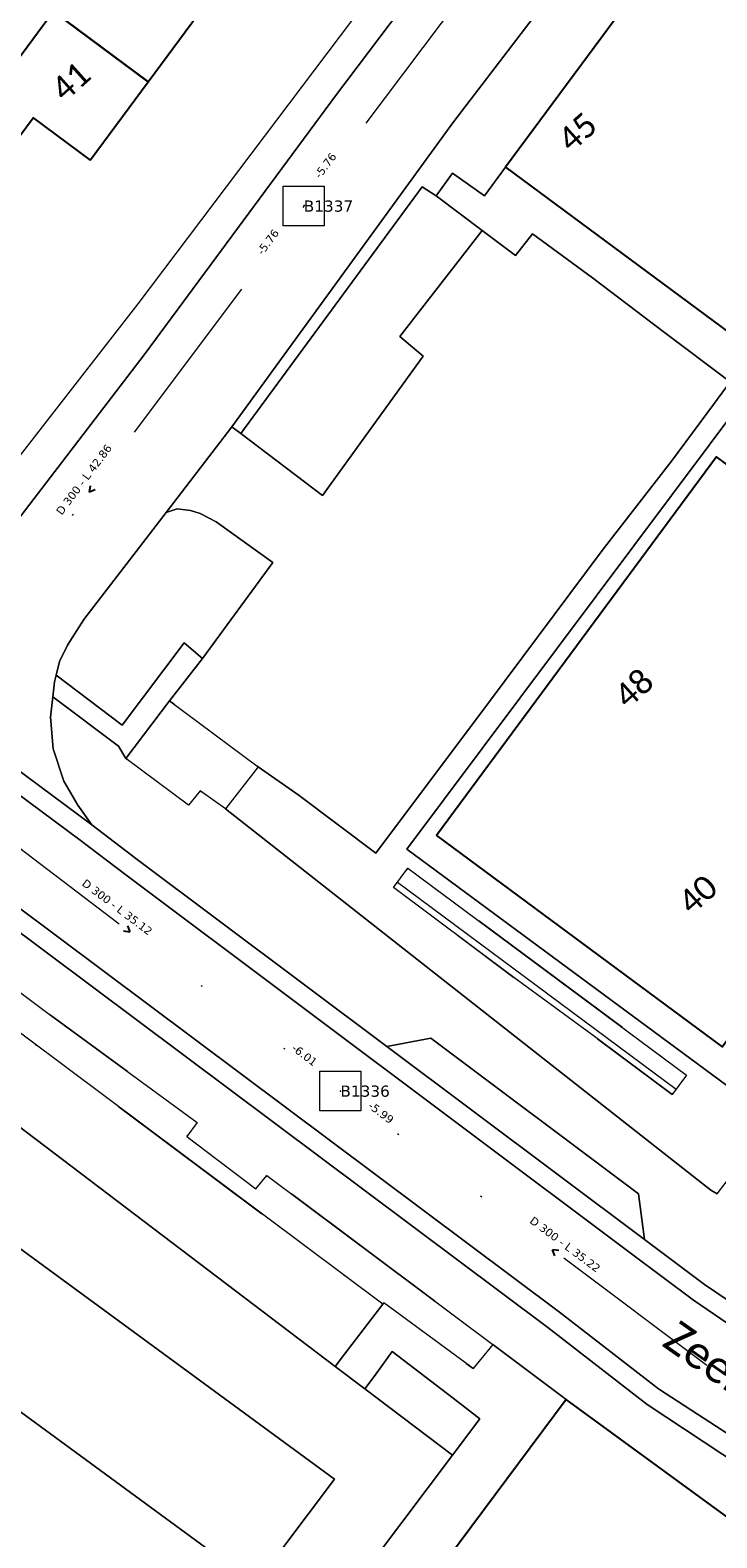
# Model space of a CAD drawing. Header units: metres. Extents: x 113074 to 114313, y 482627 to 483855.
# Tile 38 of 78: x 113440 to 113483, y 483577 to 483672. Entities that reach past the tile are written whole.
import ezdxf
from ezdxf.enums import TextEntityAlignment as Align

# ---------------------------------------------------------------- set-up
doc = ezdxf.new("R2010")
doc.units = ezdxf.units.M
doc.header["$MEASUREMENT"] = 0
doc.linetypes.add('DGN Style 2', pattern=[50.429501, 30.257701, -20.1718])
doc.linetypes.add('DGN Style 6', pattern=[30.473618, 0.016022, -6.408752, 11.215317, -6.408752, 0.016022, -6.408752])
for name, color, linetype, lineweight in [('BGT-Lijnen - BTD Groenvoorziening  bodembedekkers (v)', 94, 'Continuous', 13), ('BGT-Lijnen - Huisnummer overig (t)', 252, 'Continuous', 13), ('BGT-Lijnen - ORL Straatnaam (t)', 7, 'Continuous', 13), ('BGT-Lijnen - OTD Gesloten verharding  asfalt (v)', 7, 'Continuous', 13), ('BGT-Lijnen - OTD Open verharding (v)', 7, 'Continuous', 13), ('BGT-Lijnen - PND grondvlak pand (v_mv)', 1, 'Continuous', 13), ('BGT-Lijnen - SHD Hek (l)', 211, 'Continuous', 13), ('BGT-Lijnen - WGD Parkeervlak (v)', 7, 'Continuous', 13), ('BGT-Lijnen - WGD Rijbaan - Lokale weg (v)', 7, 'Continuous', 13), ('BGT-Lijnen - WGD Voetgangersgebied (v)', 7, 'Continuous', 13), ('BGT-Lijnen - WGD Voetpad (v)', 7, 'Continuous', 13), ('BGT-Lijnen - XXX Haagvoet BTD (v)', 211, 'Continuous', 13), ('Riolering - BOBs', 7, 'Continuous', 13), ('Riolering - Gemengd riool', 7, 'Continuous', 13), ('Riolering - KNOOP_NUMMER', 7, 'Continuous', 13), ('Riolering - KNOOP_RIOOLPUT', 7, 'Continuous', 13), ('Riolering - Leidingtekst', 7, 'Continuous', 13), ('Riolering - Level 63', 7, 'Continuous', 13), ('Riolering - Stroomrichting', 7, 'Continuous', 13)]:
    doc.layers.add(name, color=color, linetype=linetype, lineweight=lineweight)
doc.styles.add('Style-Calibri', font='calibri.ttf')
doc.styles.add('Style-Verdana', font='verdana.ttf')

# ---------------------------------------------------------------- blocks, each defined once
blk = doc.blocks.new('rioput')
at = {"layer": 'Riolering - Level 63', "linetype": 'Continuous', "lineweight": 13}
blk.add_3dface([(-1.293, 1.244), (1.292, 1.244), (1.292, -1.244), (-1.293, -1.244)], dxfattribs=at)

msp = doc.modelspace()

# ---------------------------------------------------------------- linework, layer by layer
at = {"layer": 'BGT-Lijnen - BTD Groenvoorziening  bodembedekkers (v)', "linetype": 'DGN Style 2', "lineweight": 13, "flags": 128}
for points in [[(113464.523, 483661.901), (113453.149, 483646.443), (113458.287, 483642.546)], [(113468.301, 483659.166), (113465.399, 483661.343), (113464.523, 483661.901)], [(113463.133, 483652.527), (113468.301, 483659.166)], [(113458.287, 483642.546), (113464.599, 483651.291), (113463.133, 483652.527)], [(113448.469, 483641.491), (113443.302, 483634.765), (113442.273, 483633.17)], [(113449.166, 483641.712), (113448.469, 483641.491)], [(113450.615, 483641.431), (113449.989, 483641.615), (113449.166, 483641.712)], [(113455.169, 483638.346), (113451.599, 483640.895), (113450.615, 483641.431)], [(113449.593, 483633.311), (113450.754, 483632.321), (113455.169, 483638.346)], [(113441.567, 483631.281), (113445.722, 483628.146), (113449.593, 483633.311)], [(113442.273, 483633.17), (113441.785, 483632.142), (113441.567, 483631.281)]]:
    msp.add_lwpolyline(points, dxfattribs=at)
at = {"layer": 'BGT-Lijnen - OTD Gesloten verharding  asfalt (v)', "linetype": 'Continuous', "lineweight": 13, "flags": 128}
for points in [[(113412.095, 483623.52), (113408.253, 483618.064), (113459.035, 483580.858)], [(113459.074, 483587.939), (113435.689, 483605.65), (113412.095, 483623.52)], [(113459.035, 483580.858), (113454.083, 483574.283), (113403.328, 483611.471)], [(113466.431, 483582.367), (113460.939, 483586.527), (113459.074, 483587.939)], [(113441.772, 483574.167), (113453.717, 483565.479), (113466.431, 483582.367)]]:
    msp.add_lwpolyline(points, dxfattribs=at)
at = {"layer": 'BGT-Lijnen - OTD Open verharding (v)', "linetype": 'Continuous', "lineweight": 13, "flags": 128}
for points in [[(113466.438, 483662.754), (113465.399, 483661.343), (113468.301, 483659.166)], [(113469.761, 483663.132), (113468.437, 483661.342), (113466.438, 483662.754)], [(113524.211, 483650.631), (113510.94, 483632.683), (113469.761, 483663.132)], [(113468.301, 483659.166), (113470.387, 483657.601), (113471.444, 483658.966)], [(113471.444, 483658.966), (113475.226, 483656.197), (113479.654, 483652.843)], [(113479.654, 483652.843), (113483.842, 483649.677), (113484.902, 483648.869)], [(113484.902, 483648.869), (113463.569, 483620.378), (113483.636, 483605.553)], [(113465.428, 483621.234), (113482.988, 483644.969), (113487.001, 483642)], [(113500.924, 483631.734), (113483.347, 483607.976), (113465.428, 483621.234)], [(113459.668, 483588.714), (113462.066, 483591.846), (113417.34, 483625.264)], [(113454.083, 483574.283), (113459.035, 483580.858), (113408.253, 483618.064)], [(113403.315, 483611.48), (113403.328, 483611.471), (113454.083, 483574.283)], [(113435.689, 483605.65), (113459.074, 483587.939), (113459.668, 483588.714)], [(113462.127, 483591.925), (113462.066, 483591.846), (113459.668, 483588.714)], [(113468.97, 483589.311), (113467.737, 483587.798), (113462.127, 483591.925)], [(113459.668, 483588.714), (113459.074, 483587.939), (113460.939, 483586.527)], [(113460.939, 483586.527), (113461.514, 483587.312), (113462.653, 483588.866)], [(113466.474, 483585.944), (113462.653, 483588.866), (113461.514, 483587.312)], [(113462.653, 483588.866), (113466.474, 483585.944), (113468.144, 483584.641)], [(113463.131, 483571.857), (113473.573, 483585.871), (113468.97, 483589.311)], [(113461.514, 483587.312), (113460.939, 483586.527), (113466.431, 483582.367)], [(113466.431, 483582.367), (113468.144, 483584.641), (113466.474, 483585.944)], [(113468.144, 483584.641), (113466.431, 483582.367), (113453.717, 483565.479)]]:
    msp.add_lwpolyline(points, dxfattribs=at)
at = {"layer": 'BGT-Lijnen - PND grondvlak pand (v_mv)', "linetype": 'Continuous', "lineweight": 25, "flags": 128}
for points in [[(113524.211, 483650.631), (113483.033, 483681.081), (113469.761, 483663.132)], [(113447.342, 483668.491), (113441.397, 483672.897), (113437.796, 483668.038)], [(113441.397, 483672.897), (113447.342, 483668.491), (113450.864, 483673.244)], [(113443.7, 483663.578), (113447.342, 483668.491)], [(113438.45, 483663.973), (113440.122, 483666.23), (113443.7, 483663.578)], [(113469.761, 483663.132), (113510.94, 483632.683), (113524.211, 483650.631)], [(113487.001, 483642), (113482.988, 483644.969), (113465.428, 483621.234)], [(113465.428, 483621.234), (113483.347, 483607.976), (113500.924, 483631.734)], [(113487.648, 483575.581), (113473.573, 483585.871), (113463.131, 483571.857)]]:
    msp.add_lwpolyline(points, dxfattribs=at)
at = {"layer": 'BGT-Lijnen - SHD Hek (l)', "linetype": 'Continuous', "lineweight": 13, "flags": 128}
msp.add_lwpolyline([(113462.978, 483618.298), (113480.454, 483605.32)], dxfattribs=at)
at = {"layer": 'BGT-Lijnen - WGD Parkeervlak (v)', "linetype": 'Continuous', "lineweight": 13, "flags": 128}
for points in [[(113468.301, 483659.166), (113463.133, 483652.527), (113464.599, 483651.291)], [(113471.444, 483658.966), (113470.387, 483657.601), (113468.301, 483659.166)], [(113479.654, 483652.843), (113475.226, 483656.197), (113471.444, 483658.966)], [(113482.803, 483648.267), (113483.842, 483649.677), (113479.654, 483652.843)], [(113464.599, 483651.291), (113458.287, 483642.546), (113453.149, 483646.443)], [(113475.818, 483639.103), (113480.176, 483644.709), (113482.803, 483648.267)], [(113453.149, 483646.443), (113452.596, 483646.863), (113448.469, 483641.491)], [(113448.469, 483641.491), (113449.166, 483641.712), (113449.989, 483641.615)], [(113449.989, 483641.615), (113450.615, 483641.431), (113451.599, 483640.895)], [(113451.599, 483640.895), (113455.169, 483638.346), (113450.754, 483632.321)], [(113461.618, 483620.13), (113468.756, 483629.626), (113475.818, 483639.103)], [(113450.754, 483632.321), (113448.676, 483629.684), (113454.236, 483625.546)], [(113454.236, 483625.546), (113456.806, 483623.742), (113461.618, 483620.13)], [(113465.073, 483608.525), (113462.306, 483607.997), (113478.469, 483595.886)], [(113478.469, 483595.886), (113478.11, 483598.751), (113465.073, 483608.525)]]:
    msp.add_lwpolyline(points, dxfattribs=at)
at = {"layer": 'BGT-Lijnen - WGD Rijbaan - Lokale weg (v)', "linetype": 'Continuous', "lineweight": 13, "flags": 128}
for points in [[(113478.636, 483693.488), (113459.152, 483667.69), (113447.086, 483651.372)], [(113466.447, 483665.917), (113478.698, 483681.952), (113479.524, 483682.704)], [(113448.469, 483641.491), (113452.596, 483646.863), (113466.447, 483665.917)], [(113447.086, 483651.372), (113437.088, 483638.352), (113436.051, 483637.204)], [(113442.273, 483633.17), (113443.302, 483634.765), (113448.469, 483641.491)], [(113443.803, 483621.89), (113425.757, 483635.289), (113425.042, 483634.326)], [(113425.757, 483635.289), (113443.803, 483621.89), (113442.922, 483623.129)], [(113425.042, 483634.326), (113421.644, 483629.841), (113473.146, 483591.336)], [(113445.939, 483618.762), (113443.083, 483620.93), (113425.042, 483634.326)], [(113425.042, 483634.326), (113443.083, 483620.93), (113445.939, 483618.762)], [(113441.567, 483631.281), (113441.785, 483632.142), (113442.273, 483633.17)], [(113441.359, 483629.916), (113441.464, 483630.876), (113441.567, 483631.281)], [(113473.146, 483591.336), (113421.644, 483629.841), (113420.922, 483628.876)], [(113441.385, 483626.661), (113441.222, 483628.658), (113441.359, 483629.916)], [(113420.922, 483628.876), (113472.419, 483590.381), (113478.65, 483585.546)], [(113442.922, 483623.129), (113442.044, 483624.627), (113441.385, 483626.661)], [(113462.306, 483607.997), (113446.662, 483619.72), (113443.803, 483621.89)], [(113481.551, 483592.095), (113477.751, 483594.925), (113445.939, 483618.762)], [(113445.939, 483618.762), (113477.751, 483594.925), (113481.551, 483592.095)], [(113482.248, 483593.072), (113478.469, 483595.886), (113462.306, 483607.997)], [(113493.835, 483585.161), (113488.175, 483589.069), (113482.248, 483593.072)], [(113490.272, 483579.438), (113479.346, 483586.525), (113473.146, 483591.336)], [(113473.146, 483591.336), (113479.346, 483586.525), (113490.272, 483579.438)], [(113517.272, 483568.002), (113493.163, 483584.167), (113481.551, 483592.095)], [(113481.551, 483592.095), (113493.163, 483584.167), (113517.272, 483568.002)], [(113478.65, 483585.546), (113483.392, 483582.408), (113489.611, 483578.436)]]:
    msp.add_lwpolyline(points, dxfattribs=at)
at = {"layer": 'BGT-Lijnen - WGD Voetgangersgebied (v)', "linetype": 'Continuous', "lineweight": 13, "flags": 128}
for points in [[(113484.902, 483648.869), (113483.842, 483649.677), (113482.803, 483648.267)], [(113483.636, 483605.553), (113463.569, 483620.378), (113484.902, 483648.869)], [(113482.803, 483648.267), (113480.176, 483644.709), (113475.818, 483639.103)], [(113475.818, 483639.103), (113468.756, 483629.626), (113461.618, 483620.13)], [(113450.754, 483632.321), (113449.593, 483633.311), (113445.722, 483628.146)], [(113448.676, 483629.684), (113450.754, 483632.321)], [(113445.722, 483628.146), (113441.567, 483631.281), (113441.464, 483630.876)], [(113441.464, 483630.876), (113441.359, 483629.916), (113445.487, 483626.829)], [(113445.487, 483626.829), (113445.932, 483626.054), (113448.676, 483629.684)], [(113454.236, 483625.546), (113452.19, 483622.9), (113482.638, 483598.987)], [(113461.618, 483620.13), (113456.806, 483623.742), (113454.236, 483625.546)], [(113462.74, 483617.976), (113463.634, 483619.181), (113481.11, 483606.203)], [(113475.423, 483608.558), (113470.284, 483612.333), (113462.74, 483617.976)], [(113481.11, 483606.203), (113480.216, 483604.999), (113475.423, 483608.558)], [(113482.638, 483598.987), (113483.038, 483598.758), (113484.951, 483601.261)]]:
    msp.add_lwpolyline(points, dxfattribs=at)
at = {"layer": 'BGT-Lijnen - WGD Voetpad (v)', "linetype": 'Continuous', "lineweight": 13, "flags": 128}
for points in [[(113447.086, 483651.372), (113459.152, 483667.69), (113478.636, 483693.488)], [(113475.169, 483692.291), (113446.691, 483654.576), (113434.325, 483638.674)], [(113478.698, 483681.952), (113466.447, 483665.917), (113452.596, 483646.863)], [(113469.761, 483663.132), (113483.033, 483681.081)], [(113464.523, 483661.901), (113465.399, 483661.343), (113466.438, 483662.754)], [(113466.438, 483662.754), (113468.437, 483661.342), (113469.761, 483663.132)], [(113452.596, 483646.863), (113453.149, 483646.443), (113464.523, 483661.901)], [(113437.088, 483638.352), (113447.086, 483651.372)], [(113445.487, 483626.829), (113441.359, 483629.916), (113441.222, 483628.658)], [(113420.922, 483628.876), (113419.128, 483626.496), (113441.226, 483609.974)], [(113478.65, 483585.546), (113472.419, 483590.381), (113420.922, 483628.876)], [(113441.222, 483628.658), (113441.385, 483626.661), (113442.044, 483624.627)], [(113449.863, 483623.136), (113445.932, 483626.054), (113445.487, 483626.829)], [(113442.044, 483624.627), (113442.922, 483623.129), (113443.803, 483621.89)], [(113452.19, 483622.9), (113450.612, 483624.029), (113449.863, 483623.136)], [(113483.038, 483598.758), (113482.638, 483598.987), (113452.19, 483622.9)], [(113443.803, 483621.89), (113446.662, 483619.72), (113462.306, 483607.997)], [(113441.226, 483609.974), (113450.421, 483603.228), (113449.775, 483602.362)], [(113462.306, 483607.997), (113465.073, 483608.525), (113478.11, 483598.751)], [(113449.775, 483602.362), (113454.097, 483599.082), (113454.788, 483599.91)], [(113454.788, 483599.91), (113468.97, 483589.311), (113473.573, 483585.871)], [(113478.11, 483598.751), (113478.469, 483595.886), (113482.248, 483593.072)], [(113482.248, 483593.072), (113488.175, 483589.069), (113493.835, 483585.161)], [(113473.573, 483585.871), (113487.648, 483575.581), (113517.363, 483553.257)], [(113489.611, 483578.436), (113483.392, 483582.408), (113478.65, 483585.546)]]:
    msp.add_lwpolyline(points, dxfattribs=at)
at = {"layer": 'BGT-Lijnen - XXX Haagvoet BTD (v)', "linetype": 'DGN Style 6', "lineweight": 13, "flags": 128}
for points in [[(113454.236, 483625.546), (113448.676, 483629.684), (113445.932, 483626.054)], [(113418.538, 483626.867), (113417.34, 483625.264), (113462.066, 483591.846)], [(113441.226, 483609.974), (113419.128, 483626.496)], [(113445.932, 483626.054), (113449.863, 483623.136), (113450.612, 483624.029)], [(113450.612, 483624.029), (113452.19, 483622.9), (113454.236, 483625.546)], [(113463.634, 483619.181), (113462.74, 483617.976), (113470.284, 483612.333)], [(113480.216, 483604.999), (113481.11, 483606.203), (113463.634, 483619.181)], [(113470.284, 483612.333), (113475.423, 483608.558), (113480.216, 483604.999)], [(113449.775, 483602.362), (113450.421, 483603.228), (113441.226, 483609.974)], [(113454.788, 483599.91), (113454.097, 483599.082), (113449.775, 483602.362)], [(113467.737, 483587.798), (113468.97, 483589.311), (113454.788, 483599.91)], [(113462.066, 483591.846), (113462.127, 483591.925), (113467.737, 483587.798)]]:
    msp.add_lwpolyline(points, dxfattribs=at)
at = {"layer": 'Riolering - Gemengd riool', "color": 94, "linetype": 'DGN Style 6', "lineweight": 13, "flags": 128}
for points in [[(113457.1, 483660.7), (113483, 483695.1)], [(113457.1, 483660.7), (113431.4, 483626.4)], [(113431.4, 483626.4), (113459.4, 483605.2)], [(113487.6, 483584.1), (113459.4, 483605.2)]]:
    msp.add_lwpolyline(points, dxfattribs=at)
at = {"layer": 'Riolering - KNOOP_RIOOLPUT', "color": 7, "linetype": 'Continuous', "lineweight": 13}
for p in [(113457.1, 483660.7), (113459.4, 483605.2)]:
    msp.add_point(p, dxfattribs=at)
at = {"layer": 'Riolering - Stroomrichting', "color": 30, "linetype": 'Continuous', "lineweight": 25, "flags": 128}
for points in [[(113443.698, 483643.147), (113443.65, 483642.75)], [(113444.018, 483642.907), (113443.65, 483642.75)], [(113445.8, 483615.246), (113446.197, 483615.196)], [(113446.042, 483615.565), (113446.197, 483615.196)], [(113473.096, 483595.202), (113472.699, 483595.249)], [(113472.857, 483594.881), (113472.699, 483595.249)]]:
    msp.add_lwpolyline(points, dxfattribs=at)

# ---------------------------------------------------------------- block references
at = {"layer": 'Riolering - Level 63', "linetype": 'Continuous', "lineweight": 13}
for p in [(113457.1, 483660.7), (113459.4, 483605.2)]:
    msp.add_blockref('rioput', p, dxfattribs=at)

# ---------------------------------------------------------------- texts
at = {"layer": 'BGT-Lijnen - Huisnummer overig (t)', "linetype": 'Continuous', "lineweight": 13, "style": 'Style-Calibri'}
for s, p in [('41', (113442.485, 483668.526)), ('45', (113474.263, 483665.352)), ('48', (113477.808, 483630.465)), ('40', (113481.82, 483617.542))]:
    msp.add_text(s, height=1.5, rotation=41.85, dxfattribs=at).set_placement(p, align=Align.MIDDLE_CENTER)
at = {"layer": 'BGT-Lijnen - ORL Straatnaam (t)', "color": 7, "linetype": 'Continuous', "lineweight": 13, "style": 'Style-Calibri'}
msp.add_text('Zeemanlaan', height=2, rotation=324.87809, dxfattribs=at).set_placement((113486.427, 483585.627), align=Align.MIDDLE_CENTER)
at = {"layer": 'Riolering - BOBs', "color": 7, "linetype": 'Continuous', "lineweight": 13, "style": 'Style-Verdana'}
for s, rotation, p in [('-5.76', 53.01836, (113458.655, 483663.098)), ('-5.76', 53.16162, (113455.052, 483658.3)), ('-6.01', 322.87511, (113457.002, 483607.267)), ('-5.99', 323.19314, (113461.801, 483603.654))]:
    msp.add_text(s, height=0.5, rotation=rotation, dxfattribs=at).set_placement(p, align=Align.CENTER)
at = {"layer": 'Riolering - KNOOP_NUMMER', "color": 7, "linetype": 'Continuous', "lineweight": 13, "style": 'Style-Verdana'}
for s, p in [('B1337', (113457.1, 483660.7)), ('B1336', (113459.4, 483605.2))]:
    msp.add_text(s, height=0.7, dxfattribs=at).set_placement(p, align=Align.MIDDLE_LEFT)
at = {"layer": 'Riolering - Leidingtekst', "color": 7, "linetype": 'Continuous', "lineweight": 13, "style": 'Style-Verdana'}
for s, rotation, p in [('D 300 - L 42.86', 53.15684, (113443.514, 483643.401)), ('D 300 - L 35.12', 322.86908, (113445.253, 483616.538)), ('D 300 - L 35.22', 323.19517, (113473.349, 483595.388))]:
    msp.add_text(s, height=0.5, rotation=rotation, dxfattribs=at).set_placement(p, align=Align.CENTER)

doc.saveas('drawing.dxf')
